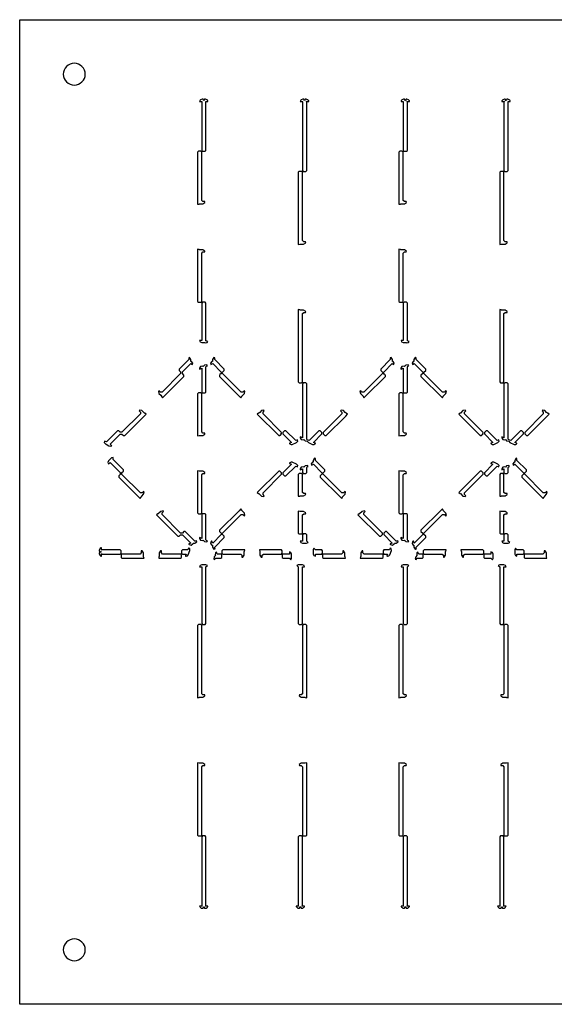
# Model space of a CAD drawing. Header units: metres. Extents: x -22 to 437, y -22 to 203.
# Tile 3 of 4: x 213 to 335, y -22 to 203. Entities that reach past the tile are written whole.
import ezdxf

# ---------------------------------------------------------------- set-up
doc = ezdxf.new("R2010")
doc.units = ezdxf.units.M

msp = doc.modelspace()

# ---------------------------------------------------------------- linework, layer by layer
for points in [[(212.55, -22.35), (212.55, 202.55), (437.46, 202.55), (437.46, -22.35), (212.55, -22.35)], [(222.5, 190.1), (222.55, 189.61), (222.69, 189.14), (222.93, 188.71), (223.24, 188.33), (223.61, 188.02), (224.05, 187.79), (224.52, 187.65), (225, 187.6), (225.49, 187.65), (225.96, 187.79), (226.39, 188.02), (226.77, 188.33), (227.08, 188.71), (227.31, 189.14), (227.46, 189.61), (227.5, 190.1), (227.46, 190.59), (227.31, 191.06), (227.08, 191.49), (226.77, 191.87), (226.39, 192.18), (225.96, 192.41), (225.49, 192.55), (225, 192.6), (224.52, 192.55), (224.05, 192.41), (223.61, 192.18), (223.24, 191.87), (222.93, 191.49), (222.69, 191.06), (222.55, 190.59), (222.5, 190.1)], [(254.41, 184.4), (254.2, 184.4), (253.85, 184.25), (253.75, 184.15), (253.64, 183.99), (253.64, 183.99), (253.62, 183.9), (254.2, 183.9), (254.1, 183.8), (254.1, 172.7), (254.3, 172.5), (254.87, 172.5), (255.07, 172.7), (255.07, 183.8), (254.97, 183.9), (255.54, 183.9), (255.53, 183.99), (255.53, 183.99), (255.42, 184.15), (255.32, 184.25), (255.3, 184.22), (255.29, 184.22), (254.97, 184.4), (254.76, 184.4), (254.58, 183.98), (254.41, 184.4)], [(277.41, 184.4), (277.2, 184.4), (276.85, 184.25), (276.75, 184.15), (276.64, 183.99), (276.64, 183.99), (276.62, 183.9), (277.2, 183.9), (277.1, 183.8), (277.1, 168.1), (277.3, 167.9), (277.87, 167.9), (278.07, 168.1), (278.07, 183.8), (277.97, 183.9), (278.54, 183.9), (278.53, 183.99), (278.53, 183.99), (278.42, 184.15), (278.32, 184.25), (278.3, 184.22), (278.29, 184.22), (277.97, 184.4), (277.76, 184.4), (277.58, 183.98), (277.41, 184.4)], [(300.41, 184.4), (300.2, 184.4), (299.85, 184.25), (299.75, 184.15), (299.64, 183.99), (299.64, 183.99), (299.62, 183.9), (300.2, 183.9), (300.1, 183.8), (300.1, 172.7), (300.3, 172.5), (300.87, 172.5), (301.07, 172.7), (301.07, 183.8), (300.97, 183.9), (301.54, 183.9), (301.53, 183.99), (301.53, 183.99), (301.42, 184.15), (301.32, 184.25), (301.3, 184.22), (301.29, 184.22), (300.97, 184.4), (300.76, 184.4), (300.58, 183.98), (300.41, 184.4)], [(323.41, 184.4), (323.2, 184.4), (322.85, 184.25), (322.75, 184.15), (322.64, 183.99), (322.64, 183.99), (322.62, 183.9), (323.2, 183.9), (323.1, 183.8), (323.1, 168.1), (323.3, 167.9), (323.87, 167.9), (324.07, 168.1), (324.07, 183.8), (323.97, 183.9), (324.54, 183.9), (324.53, 183.99), (324.53, 183.99), (324.42, 184.15), (324.32, 184.25), (324.3, 184.22), (324.29, 184.22), (323.97, 184.4), (323.76, 184.4), (323.58, 183.98), (323.41, 184.4)], [(253.14, 160.38), (253.5, 160.45), (253.55, 160.5), (253.55, 160.5), (254.38, 160.5), (254.85, 160.81), (254.85, 160.81), (254.81, 161), (254.81, 161), (254.39, 161), (254.1, 161.28), (254.1, 172.3), (253.9, 172.5), (253.34, 172.5), (253.14, 172.3), (253.14, 160.38)], [(299.14, 160.38), (299.5, 160.45), (299.55, 160.5), (299.55, 160.5), (300.38, 160.5), (300.85, 160.81), (300.85, 160.81), (300.81, 161), (300.81, 161), (300.39, 161), (300.1, 161.28), (300.1, 172.3), (299.9, 172.5), (299.34, 172.5), (299.14, 172.3), (299.14, 160.38)], [(276.14, 151.18), (276.5, 151.25), (276.55, 151.3), (276.55, 151.3), (277.38, 151.3), (277.85, 151.61), (277.85, 151.61), (277.81, 151.8), (277.81, 151.8), (277.39, 151.8), (277.1, 152.08), (277.1, 167.7), (276.9, 167.9), (276.34, 167.9), (276.14, 167.7), (276.14, 151.18)], [(322.14, 151.18), (322.5, 151.25), (322.55, 151.3), (322.55, 151.3), (323.38, 151.3), (323.85, 151.61), (323.85, 151.61), (323.81, 151.8), (323.81, 151.8), (323.39, 151.8), (323.1, 152.08), (323.1, 167.7), (322.9, 167.9), (322.34, 167.9), (322.14, 167.7), (322.14, 151.18)], [(253.9, 138), (254.1, 138.2), (254.1, 149.22), (254.39, 149.5), (254.81, 149.5), (254.81, 149.5), (254.85, 149.69), (254.85, 149.69), (254.38, 150), (253.55, 150), (253.55, 150), (253.5, 150.05), (253.14, 150.12), (253.14, 138.2), (253.34, 138), (253.9, 138)], [(299.9, 138), (300.1, 138.2), (300.1, 149.22), (300.39, 149.5), (300.81, 149.5), (300.81, 149.5), (300.85, 149.69), (300.85, 149.69), (300.38, 150), (299.55, 150), (299.55, 150), (299.5, 150.05), (299.14, 150.12), (299.14, 138.2), (299.34, 138), (299.9, 138)], [(253.61, 129.31), (253.75, 128.96), (253.75, 128.96), (254.1, 128.81), (254.77, 128.81), (254.77, 128.81), (254.87, 128.77), (255.34, 128.81), (255.34, 128.81), (255.47, 129.06), (255.07, 129.23), (255.07, 137.8), (254.87, 138), (254.3, 138), (254.1, 137.8), (254.1, 129.31), (253.61, 129.31)], [(299.61, 129.31), (299.75, 128.96), (299.75, 128.96), (300.1, 128.81), (300.77, 128.81), (300.77, 128.81), (300.87, 128.77), (301.34, 128.81), (301.34, 128.81), (301.47, 129.06), (301.07, 129.23), (301.07, 137.8), (300.87, 138), (300.3, 138), (300.1, 137.8), (300.1, 129.31), (299.61, 129.31)], [(276.9, 119.6), (277.1, 119.8), (277.1, 135.42), (277.39, 135.7), (277.81, 135.7), (277.81, 135.7), (277.85, 135.89), (277.85, 135.89), (277.38, 136.2), (276.55, 136.2), (276.55, 136.2), (276.5, 136.25), (276.14, 136.32), (276.14, 119.8), (276.34, 119.6), (276.9, 119.6)], [(322.9, 119.6), (323.1, 119.8), (323.1, 135.42), (323.39, 135.7), (323.81, 135.7), (323.81, 135.7), (323.85, 135.89), (323.85, 135.89), (323.38, 136.2), (322.55, 136.2), (322.55, 136.2), (322.5, 136.25), (322.14, 136.32), (322.14, 135.7), (322.14, 119.8), (322.34, 119.6), (322.9, 119.6)], [(244.41, 117.8), (244.41, 117.8), (244.24, 117.69), (244.24, 117.69), (244.35, 117.15), (244.75, 116.75), (244.94, 116.56), (244.94, 116.55), (244.94, 116.48), (245.14, 116.18), (245.58, 116.62), (250.04, 121.08), (250.04, 121.36), (249.7, 121.7), (249.7, 122.1), (251.59, 123.99), (252, 123.82), (252.08, 124.09), (252.08, 124.09), (251.78, 124.45), (251.64, 124.51), (251.64, 124.51), (251.64, 124.9), (251.33, 125.36), (251.33, 125.36), (251.14, 125.32), (251.14, 125.32), (251.14, 124.9), (248.97, 122.72), (248.97, 122.44), (249.3, 122.1), (249.3, 121.7), (245.1, 117.5), (244.7, 117.5), (244.41, 117.8)], [(255.41, 123.49), (255.26, 123.73), (255.25, 123.73), (254.71, 123.62), (254.44, 123.35), (254.44, 123.35), (254.3, 123.41), (253.83, 123.37), (253.83, 123.37), (253.6, 122.95), (253.6, 122.81), (253.6, 122.81), (253.65, 122.76), (254.1, 122.95), (254.1, 117.5), (254.3, 117.3), (254.87, 117.3), (255.07, 117.5), (255.07, 123.27), (255.2, 123.4), (255.41, 123.49)], [(257.07, 125.32), (257.07, 125.32), (256.88, 125.36), (256.87, 125.36), (256.57, 124.9), (256.57, 124.51), (256.57, 124.51), (256.42, 124.45), (256.12, 124.09), (256.12, 124.09), (256.2, 123.82), (256.61, 123.99), (258.56, 122.04), (258.85, 122.04), (259.24, 122.44), (259.24, 122.72), (257.07, 124.9), (257.07, 125.32)], [(298, 123.82), (298.08, 124.09), (298.08, 124.09), (297.78, 124.45), (297.64, 124.51), (297.64, 124.51), (297.64, 124.9), (297.33, 125.36), (297.33, 125.36), (297.14, 125.32), (297.14, 125.32), (297.14, 124.9), (294.97, 122.72), (294.97, 122.44), (295.36, 122.04), (295.65, 122.04), (297.59, 123.99), (298, 123.82)], [(301.41, 123.49), (301.26, 123.73), (301.25, 123.73), (300.71, 123.62), (300.44, 123.35), (300.44, 123.35), (300.3, 123.41), (299.83, 123.37), (299.83, 123.37), (299.6, 122.95), (299.6, 122.81), (299.6, 122.81), (299.65, 122.76), (300.1, 122.95), (300.1, 117.5), (300.3, 117.3), (300.87, 117.3), (301.07, 117.5), (301.07, 123.27), (301.2, 123.4), (301.41, 123.49)], [(303.07, 125.32), (303.07, 125.32), (302.88, 125.36), (302.87, 125.36), (302.57, 124.9), (302.57, 124.51), (302.57, 124.51), (302.42, 124.45), (302.12, 124.09), (302.12, 124.09), (302.2, 123.82), (302.61, 123.99), (304.56, 122.04), (304.85, 122.04), (305.24, 122.44), (305.24, 122.72), (303.07, 124.9), (303.07, 125.32)], [(258.26, 121.45), (258.17, 121.36), (258.17, 121.08), (263.06, 116.18), (263.26, 116.48), (263.26, 116.55), (263.26, 116.55), (263.46, 116.75), (263.85, 117.15), (263.96, 117.69), (263.96, 117.69), (263.8, 117.8), (263.8, 117.8), (263.5, 117.5), (263.1, 117.5), (258.85, 121.76), (258.62, 121.67), (258.63, 121.69), (258.56, 121.76), (258.28, 121.47), (258.35, 121.41), (258.27, 121.41), (258.26, 121.45)], [(295.93, 121.47), (295.65, 121.76), (295.57, 121.69), (295.58, 121.67), (295.36, 121.76), (291.1, 117.5), (290.7, 117.5), (290.41, 117.8), (290.41, 117.8), (290.24, 117.69), (290.24, 117.69), (290.35, 117.15), (290.94, 116.56), (290.94, 116.55), (290.94, 116.48), (291.14, 116.18), (291.58, 116.62), (296.04, 121.08), (296.04, 121.36), (295.95, 121.45), (295.94, 121.41), (295.86, 121.41), (295.93, 121.47)], [(309.06, 116.18), (309.26, 116.48), (309.26, 116.55), (309.26, 116.55), (309.46, 116.75), (309.85, 117.15), (309.96, 117.69), (309.96, 117.69), (309.8, 117.8), (309.8, 117.8), (309.5, 117.5), (309.1, 117.5), (304.85, 121.76), (304.56, 121.76), (304.17, 121.36), (304.17, 121.08), (309.06, 116.18)], [(276.6, 107.19), (276.6, 107.19), (276.6, 107.05), (276.83, 106.63), (276.83, 106.63), (277.3, 106.59), (277.44, 106.65), (277.44, 106.65), (277.71, 106.38), (278.19, 106.28), (278.19, 106.28), (278.46, 105.95), (279.42, 105.55), (279.71, 105.52), (279.71, 105.52), (279.97, 105.66), (280.06, 105.76), (280.07, 105.75), (280.07, 105.82), (279.61, 106.01), (281.56, 107.96), (281.56, 108.24), (281.17, 108.64), (280.88, 108.64), (278.65, 106.41), (278.2, 106.6), (278.07, 106.73), (278.07, 119.4), (277.87, 119.6), (277.3, 119.6), (277.1, 119.4), (277.1, 107.05), (276.65, 107.24), (276.6, 107.19)], [(322.6, 107.19), (322.6, 107.19), (322.6, 107.05), (322.83, 106.63), (322.83, 106.63), (323.3, 106.59), (323.44, 106.65), (323.44, 106.65), (323.71, 106.38), (324.19, 106.28), (324.19, 106.28), (324.46, 105.95), (325.42, 105.55), (325.71, 105.52), (325.71, 105.52), (325.97, 105.66), (326.06, 105.76), (326.07, 105.75), (326.07, 105.82), (325.61, 106.01), (327.56, 107.96), (327.56, 108.24), (327.17, 108.64), (326.88, 108.64), (324.65, 106.41), (324.2, 106.6), (324.07, 106.73), (324.07, 119.4), (323.87, 119.6), (323.3, 119.6), (323.1, 119.4), (323.1, 107.05), (322.65, 107.24), (322.6, 107.19)], [(254.1, 117.1), (253.9, 117.3), (253.34, 117.3), (253.14, 117.1), (253.14, 107.48), (253.5, 107.55), (253.55, 107.6), (253.55, 107.6), (253.82, 107.6), (254.38, 107.6), (254.85, 107.91), (254.85, 107.91), (254.81, 108.1), (254.81, 108.1), (254.39, 108.1), (254.1, 108.38), (254.1, 117.1)], [(300.1, 117.1), (299.9, 117.3), (299.34, 117.3), (299.14, 117.1), (299.14, 107.48), (299.5, 107.55), (299.55, 107.6), (299.55, 107.6), (299.82, 107.6), (300.38, 107.6), (300.85, 107.91), (300.85, 107.91), (300.81, 108.1), (300.81, 108.1), (300.39, 108.1), (300.1, 108.38), (300.1, 117.1)], [(231.94, 106.28), (231.86, 106.01), (231.86, 106.01), (232.16, 105.65), (232.31, 105.59), (232.31, 105.59), (232.92, 105.18), (233.25, 105.1), (233.25, 105.1), (233.55, 105.24), (233.2, 105.59), (235.5, 107.9), (235.9, 107.9), (236.24, 107.56), (236.53, 107.56), (240.98, 112.02), (241.42, 112.46), (241.12, 112.66), (241.05, 112.66), (241.05, 112.66), (240.86, 112.85), (240.46, 113.25), (239.91, 113.36), (239.91, 113.36), (239.81, 113.2), (239.81, 113.2), (240.1, 112.9), (240.1, 112.5), (235.9, 108.3), (235.5, 108.3), (235.17, 108.64), (234.88, 108.64), (232.35, 106.11), (231.94, 106.28)], [(268.4, 113.2), (268.4, 113.2), (268.29, 113.36), (268.29, 113.36), (267.75, 113.25), (267.35, 112.85), (267.16, 112.66), (267.16, 112.66), (267.08, 112.66), (266.78, 112.46), (271.68, 107.56), (271.97, 107.56), (272.06, 107.65), (272.01, 107.66), (272.01, 107.74), (272.08, 107.67), (272.36, 107.96), (272.29, 108.03), (272.27, 108.02), (272.36, 108.24), (268.1, 112.5), (268.1, 112.9), (268.4, 113.2)], [(287.42, 112.46), (287.12, 112.66), (287.05, 112.66), (287.05, 112.66), (286.86, 112.85), (286.46, 113.25), (285.91, 113.36), (285.91, 113.36), (285.81, 113.2), (285.81, 113.2), (286.1, 112.9), (286.1, 112.5), (281.85, 108.24), (281.85, 107.96), (282.24, 107.56), (282.53, 107.56), (286.98, 112.02), (287.42, 112.46)], [(318.08, 107.67), (318.36, 107.96), (318.29, 108.03), (318.27, 108.02), (318.36, 108.24), (314.1, 112.5), (314.1, 112.9), (314.4, 113.2), (314.4, 113.2), (314.29, 113.36), (314.29, 113.36), (313.75, 113.25), (313.16, 112.66), (313.16, 112.66), (313.08, 112.66), (312.78, 112.46), (317.68, 107.56), (317.97, 107.56), (318.06, 107.65), (318.01, 107.66), (318.01, 107.74), (318.08, 107.67)], [(333.42, 112.46), (333.12, 112.66), (333.05, 112.66), (333.05, 112.66), (332.86, 112.85), (332.46, 113.25), (331.91, 113.36), (331.91, 113.36), (331.81, 113.2), (331.81, 113.2), (332.1, 112.9), (332.1, 112.5), (327.85, 108.24), (327.85, 107.96), (328.24, 107.56), (328.53, 107.56), (332.98, 112.02), (333.42, 112.46)], [(274.14, 105.75), (274.14, 105.76), (274.24, 105.66), (274.5, 105.52), (274.5, 105.52), (274.79, 105.55), (275.75, 105.95), (276.04, 106.31), (276.04, 106.31), (275.96, 106.58), (275.56, 106.41), (273.33, 108.64), (273.04, 108.64), (272.65, 108.24), (272.65, 107.96), (274.59, 106.01), (274.14, 105.82), (274.14, 105.75)], [(320.14, 105.75), (320.14, 105.76), (320.24, 105.66), (320.5, 105.52), (320.5, 105.52), (320.79, 105.55), (321.75, 105.95), (322.04, 106.31), (322.04, 106.31), (321.96, 106.58), (321.56, 106.41), (319.33, 108.64), (319.04, 108.64), (318.65, 108.24), (318.65, 107.96), (320.59, 106.01), (320.14, 105.82), (320.14, 105.75)], [(233.88, 102.58), (233.88, 102.58), (233.52, 102.44), (232.85, 101.76), (232.7, 101.41), (232.7, 101.41), (232.81, 101.14), (233.2, 101.41), (235.5, 99.1), (235.5, 98.7), (235.17, 98.36), (235.17, 98.08), (239.62, 93.62), (240.06, 93.18), (240.26, 93.48), (240.26, 93.55), (240.26, 93.55), (240.46, 93.75), (240.85, 94.15), (240.96, 94.69), (240.96, 94.69), (240.8, 94.8), (240.8, 94.8), (240.5, 94.5), (240.1, 94.5), (235.9, 98.7), (235.9, 99.1), (236.24, 99.44), (236.24, 99.72), (233.88, 102.09), (233.88, 102.58)], [(275.96, 100.42), (276.04, 100.69), (276.04, 100.69), (275.75, 101.05), (274.79, 101.45), (274.5, 101.48), (274.5, 101.48), (274.24, 101.34), (274.14, 101.24), (274.14, 101.25), (274.14, 101.18), (274.59, 100.99), (272.65, 99.04), (272.65, 98.76), (273.04, 98.36), (273.33, 98.36), (275.56, 100.59), (275.96, 100.42)], [(280.07, 102.32), (280.07, 102.32), (279.88, 102.36), (279.87, 102.36), (279.57, 101.9), (279.57, 101.51), (279.57, 101.51), (279.42, 101.45), (279.12, 101.09), (279.12, 101.09), (279.2, 100.82), (279.61, 100.99), (281.56, 99.04), (281.85, 99.04), (282.24, 99.44), (282.24, 99.72), (280.07, 101.9), (280.07, 102.32)], [(321.96, 100.42), (322.04, 100.69), (322.04, 100.69), (321.75, 101.05), (320.79, 101.45), (320.5, 101.48), (320.5, 101.48), (320.24, 101.34), (320.14, 101.24), (320.14, 101.25), (320.14, 101.18), (320.59, 100.99), (318.65, 99.04), (318.65, 98.76), (319.04, 98.36), (319.33, 98.36), (321.56, 100.59), (321.96, 100.42)], [(326.07, 102.32), (326.07, 102.32), (325.88, 102.36), (325.87, 102.36), (325.57, 101.9), (325.57, 101.51), (325.57, 101.51), (325.42, 101.45), (325.12, 101.09), (325.12, 101.09), (325.2, 100.82), (325.61, 100.99), (327.56, 99.04), (327.85, 99.04), (328.24, 99.44), (328.24, 99.72), (326.07, 101.9), (326.07, 102.32)], [(254.81, 98.9), (254.81, 98.9), (254.85, 99.09), (254.85, 99.09), (254.38, 99.4), (253.55, 99.4), (253.55, 99.4), (253.5, 99.45), (253.14, 99.52), (253.14, 89.9), (253.34, 89.7), (253.9, 89.7), (254.1, 89.9), (254.1, 98.62), (254.39, 98.9), (254.81, 98.9)], [(272.36, 98.76), (272.36, 99.04), (271.97, 99.44), (271.68, 99.44), (266.78, 94.54), (267.09, 94.34), (267.16, 94.34), (267.16, 94.34), (267.75, 93.75), (268.29, 93.64), (268.29, 93.64), (268.4, 93.8), (268.4, 93.8), (268.1, 94.1), (268.1, 94.5), (272.36, 98.76)], [(278.41, 100.49), (278.26, 100.73), (278.25, 100.73), (277.71, 100.62), (277.44, 100.35), (277.44, 100.35), (277.3, 100.41), (276.83, 100.37), (276.83, 100.37), (276.6, 99.95), (276.6, 99.81), (276.6, 99.81), (276.65, 99.76), (277.1, 99.95), (277.1, 99.1), (277.3, 98.9), (277.87, 98.9), (278.07, 99.1), (278.07, 100.27), (278.2, 100.4), (278.41, 100.49)], [(300.81, 98.9), (300.81, 98.9), (300.85, 99.09), (300.85, 99.09), (300.38, 99.4), (299.55, 99.4), (299.55, 99.4), (299.5, 99.45), (299.14, 99.52), (299.14, 89.9), (299.34, 89.7), (299.9, 89.7), (300.1, 89.9), (300.1, 98.62), (300.39, 98.9), (300.81, 98.9)], [(312.78, 94.54), (313.09, 94.34), (313.16, 94.34), (313.16, 94.34), (313.75, 93.75), (314.29, 93.64), (314.29, 93.64), (314.4, 93.8), (314.4, 93.8), (314.1, 94.1), (314.1, 94.5), (318.36, 98.76), (318.36, 99.04), (317.97, 99.44), (317.68, 99.44), (312.78, 94.54)], [(324.41, 100.49), (324.26, 100.73), (324.25, 100.73), (323.71, 100.62), (323.44, 100.35), (323.44, 100.35), (323.3, 100.41), (322.83, 100.37), (322.83, 100.37), (322.6, 99.95), (322.6, 99.81), (322.6, 99.81), (322.65, 99.76), (323.1, 99.95), (323.1, 99.1), (323.3, 98.9), (323.87, 98.9), (324.07, 99.1), (324.07, 100.27), (324.2, 100.4), (324.41, 100.49)], [(277.1, 98.7), (276.9, 98.9), (276.34, 98.9), (276.14, 98.7), (276.14, 93.68), (276.5, 93.75), (276.55, 93.8), (276.55, 93.8), (277.38, 93.8), (277.85, 94.11), (277.85, 94.11), (277.81, 94.3), (277.81, 94.3), (277.39, 94.3), (277.1, 94.58), (277.1, 98.7)], [(281.85, 98.76), (281.56, 98.76), (281.17, 98.36), (281.17, 98.08), (285.62, 93.62), (286.06, 93.18), (286.26, 93.48), (286.26, 93.55), (286.26, 93.55), (286.85, 94.15), (286.96, 94.69), (286.96, 94.69), (286.8, 94.8), (286.8, 94.8), (286.5, 94.5), (286.1, 94.5), (281.85, 98.76)], [(323.1, 98.7), (322.9, 98.9), (322.34, 98.9), (322.14, 98.7), (322.14, 93.68), (322.5, 93.75), (322.55, 93.8), (322.55, 93.8), (323.38, 93.8), (323.85, 94.11), (323.85, 94.11), (323.81, 94.3), (323.81, 94.3), (323.39, 94.3), (323.1, 94.58), (323.1, 98.7)], [(327.85, 98.76), (327.56, 98.76), (327.17, 98.36), (327.17, 98.08), (332.06, 93.18), (332.26, 93.48), (332.26, 93.55), (332.26, 93.55), (332.46, 93.75), (332.85, 94.15), (332.96, 94.69), (332.96, 94.69), (332.8, 94.8), (332.8, 94.8), (332.5, 94.5), (332.1, 94.5), (327.85, 98.76)], [(245.4, 90.2), (245.4, 90.2), (245.29, 90.36), (245.29, 90.36), (244.75, 90.25), (244.35, 89.85), (244.16, 89.66), (244.16, 89.66), (244.08, 89.66), (243.78, 89.46), (244.22, 89.02), (248.68, 84.56), (248.97, 84.56), (249.3, 84.9), (249.7, 84.9), (251.59, 83.01), (251.14, 82.82), (251.14, 82.75), (251.14, 82.76), (251.24, 82.66), (251.69, 82.52), (251.69, 82.52), (252.06, 82.82), (252.12, 82.96), (252.12, 82.96), (252.5, 82.96), (252.96, 83.27), (252.96, 83.27), (252.91, 83.55), (252.69, 83.46), (252.5, 83.46), (250.33, 85.64), (250.04, 85.64), (249.7, 85.3), (249.3, 85.3), (245.1, 89.5), (245.1, 89.9), (245.4, 90.2)], [(263.8, 89.2), (263.8, 89.2), (263.96, 89.31), (263.96, 89.31), (263.85, 89.85), (263.26, 90.44), (263.26, 90.45), (263.26, 90.52), (263.06, 90.82), (262.62, 90.38), (258.17, 85.92), (258.17, 85.64), (258.56, 85.24), (258.85, 85.24), (263.1, 89.5), (263.5, 89.5), (263.8, 89.2)], [(277.81, 89.7), (277.81, 89.7), (277.85, 89.89), (277.85, 89.89), (277.38, 90.2), (276.55, 90.2), (276.55, 90.2), (276.5, 90.25), (276.14, 90.32), (276.14, 85.3), (276.34, 85.1), (276.9, 85.1), (277.1, 85.3), (277.1, 89.42), (277.39, 89.7), (277.81, 89.7)], [(291.4, 90.2), (291.4, 90.2), (291.29, 90.36), (291.29, 90.36), (290.75, 90.25), (290.16, 89.66), (290.16, 89.66), (290.08, 89.66), (289.78, 89.46), (294.68, 84.56), (294.97, 84.56), (295.36, 84.96), (295.36, 85.24), (291.1, 89.5), (291.1, 89.9), (291.4, 90.2)], [(304.56, 85.24), (304.85, 85.24), (309.1, 89.5), (309.5, 89.5), (309.8, 89.2), (309.8, 89.2), (309.96, 89.31), (309.96, 89.31), (309.85, 89.85), (309.46, 90.25), (309.26, 90.44), (309.26, 90.45), (309.26, 90.52), (309.06, 90.82), (308.62, 90.38), (304.17, 85.92), (304.17, 85.64), (304.56, 85.24)], [(323.81, 89.7), (323.81, 89.7), (323.85, 89.89), (323.85, 89.89), (323.38, 90.2), (322.55, 90.2), (322.55, 90.2), (322.5, 90.25), (322.14, 90.32), (322.14, 85.3), (322.34, 85.1), (322.9, 85.1), (323.1, 85.3), (323.1, 89.42), (323.39, 89.7), (323.81, 89.7)], [(253.6, 84.19), (253.6, 84.19), (253.6, 84.05), (253.83, 83.63), (253.83, 83.63), (254.3, 83.59), (254.44, 83.65), (254.44, 83.65), (254.71, 83.38), (255.25, 83.27), (255.26, 83.27), (255.41, 83.51), (255.2, 83.6), (255.07, 83.73), (255.07, 89.5), (254.87, 89.7), (254.3, 89.7), (254.1, 89.5), (254.1, 84.05), (253.65, 84.24), (253.6, 84.19)], [(299.6, 84.19), (299.6, 84.19), (299.6, 84.05), (299.83, 83.63), (299.83, 83.63), (300.3, 83.59), (300.44, 83.65), (300.44, 83.65), (300.71, 83.38), (301.25, 83.27), (301.26, 83.27), (301.41, 83.51), (301.2, 83.6), (301.07, 83.73), (301.07, 89.5), (300.87, 89.7), (300.3, 89.7), (300.1, 89.5), (300.1, 84.05), (299.65, 84.24), (299.6, 84.19)], [(297.14, 82.75), (297.14, 82.76), (297.24, 82.66), (297.69, 82.52), (297.69, 82.52), (298.06, 82.82), (298.12, 82.96), (298.12, 82.96), (298.5, 82.96), (298.96, 83.27), (298.96, 83.27), (298.91, 83.55), (298.69, 83.46), (298.5, 83.46), (296.33, 85.64), (296.04, 85.64), (295.65, 85.24), (295.65, 84.96), (297.59, 83.01), (297.59, 83.01), (297.14, 82.82), (297.14, 82.75)], [(256.36, 83.46), (256.36, 83.46), (256.26, 83.36), (256.12, 82.91), (256.12, 82.91), (256.42, 82.55), (256.57, 82.49), (256.57, 82.49), (256.57, 82.1), (256.87, 81.64), (256.88, 81.64), (257.16, 81.7), (257.07, 81.92), (257.07, 82.1), (259.24, 84.28), (259.24, 84.56), (258.85, 84.96), (258.56, 84.96), (256.61, 83.01), (256.61, 83.01), (256.43, 83.46), (256.36, 83.46)], [(276.61, 83.46), (276.75, 83.11), (276.75, 83.11), (277.1, 82.96), (278.06, 82.96), (278.42, 83.11), (278.42, 83.11), (278.07, 83.46), (278.07, 84.9), (277.87, 85.1), (277.3, 85.1), (277.1, 84.9), (277.1, 83.46), (276.61, 83.46)], [(303.07, 81.92), (303.07, 82.1), (305.24, 84.28), (305.24, 84.56), (304.85, 84.96), (304.56, 84.96), (302.61, 83.01), (302.43, 83.46), (302.36, 83.46), (302.36, 83.46), (302.26, 83.36), (302.12, 82.91), (302.12, 82.91), (302.42, 82.55), (302.57, 82.49), (302.57, 82.49), (302.57, 82.1), (302.87, 81.64), (302.88, 81.64), (303.16, 81.7), (303.07, 81.92)], [(322.61, 83.46), (322.75, 83.11), (322.75, 83.11), (323.1, 82.96), (324.06, 82.96), (324.42, 83.11), (324.42, 83.11), (324.07, 83.46), (324.07, 84.9), (323.87, 85.1), (323.3, 85.1), (323.1, 84.9), (323.1, 83.46), (322.61, 83.46)], [(230.7, 80.81), (230.7, 80.6), (230.85, 80.24), (230.95, 80.14), (231.11, 80.04), (231.11, 80.04), (231.2, 80.02), (231.2, 80.6), (231.3, 80.5), (235.5, 80.5), (235.7, 80.7), (235.7, 81.26), (235.5, 81.46), (231.3, 81.46), (231.2, 81.36), (231.2, 81.94), (231.11, 81.92), (231.11, 81.92), (230.95, 81.81), (230.85, 81.71), (230.74, 81.55), (230.74, 81.55), (230.7, 81.36), (230.7, 81.15), (231.12, 80.98), (230.7, 80.81)], [(240.93, 79.54), (240.85, 79.89), (240.8, 79.94), (240.8, 79.95), (240.8, 80.78), (240.49, 81.24), (240.49, 81.24), (240.3, 81.2), (240.3, 81.2), (240.3, 80.78), (240.02, 80.5), (235.9, 80.5), (235.7, 80.3), (235.7, 79.74), (235.9, 79.54), (240.93, 79.54)], [(249.5, 80.3), (249.3, 80.5), (245.19, 80.5), (244.9, 80.78), (244.9, 81.2), (244.9, 81.2), (244.71, 81.24), (244.71, 81.24), (244.4, 80.78), (244.4, 79.95), (244.4, 79.94), (244.35, 79.89), (244.28, 79.54), (249.3, 79.54), (249.5, 79.74), (249.5, 80.3)], [(250.42, 80), (250.42, 80), (250.55, 80), (250.83, 80.09), (250.83, 80.09), (251.02, 80.31), (251.41, 81.27), (251.37, 81.74), (251.37, 81.74), (251.12, 81.87), (250.95, 81.46), (249.7, 81.46), (249.5, 81.26), (249.5, 80.7), (249.7, 80.5), (250.56, 80.5), (250.37, 80.05), (250.42, 80)], [(263.3, 79.8), (263.3, 79.8), (263.49, 79.76), (263.49, 79.76), (263.8, 80.22), (263.8, 81.05), (263.8, 81.06), (263.86, 81.11), (263.93, 81.46), (258.9, 81.46), (258.7, 81.26), (258.7, 80.7), (258.9, 80.5), (263.02, 80.5), (263.3, 80.22), (263.3, 79.8)], [(272.3, 80.5), (272.5, 80.7), (272.5, 81.26), (272.3, 81.46), (267.28, 81.46), (267.35, 81.11), (267.4, 81.06), (267.4, 81.05), (267.4, 80.78), (267.4, 80.22), (267.71, 79.76), (267.71, 79.76), (267.9, 79.8), (267.9, 79.8), (267.9, 80.22), (268.19, 80.5), (272.3, 80.5)], [(274.14, 79.54), (274.49, 79.19), (274.49, 79.19), (274.64, 79.54), (274.64, 80.5), (274.49, 80.85), (274.49, 80.85), (274.14, 81), (274.14, 80.5), (272.7, 80.5), (272.5, 80.3), (272.5, 79.74), (272.7, 79.54), (274.14, 79.54)], [(279.71, 81.81), (279.71, 81.81), (279.57, 81.46), (279.57, 80.5), (279.71, 80.15), (279.71, 80.15), (280.07, 80), (280.07, 80.5), (281.5, 80.5), (281.7, 80.7), (281.7, 81.26), (281.5, 81.46), (280.07, 81.46), (279.71, 81.81)], [(286.93, 79.54), (286.85, 79.89), (286.8, 79.94), (286.8, 79.95), (286.8, 80.78), (286.49, 81.24), (286.49, 81.24), (286.3, 81.2), (286.3, 81.2), (286.3, 80.78), (286.02, 80.5), (281.9, 80.5), (281.7, 80.3), (281.7, 79.74), (281.9, 79.54), (286.93, 79.54)], [(295.5, 80.3), (295.3, 80.5), (291.19, 80.5), (290.9, 80.78), (290.9, 81.2), (290.9, 81.2), (290.71, 81.24), (290.71, 81.24), (290.4, 80.78), (290.4, 79.95), (290.4, 79.94), (290.35, 79.89), (290.28, 79.54), (295.3, 79.54), (295.5, 79.74), (295.5, 80.3)], [(296.42, 80), (296.42, 80), (296.55, 80), (296.83, 80.09), (296.83, 80.09), (297.02, 80.31), (297.41, 81.27), (297.37, 81.74), (297.37, 81.74), (297.12, 81.87), (296.95, 81.46), (295.7, 81.46), (295.5, 81.26), (295.5, 80.7), (295.7, 80.5), (296.56, 80.5), (296.37, 80.05), (296.42, 80)], [(309.3, 79.8), (309.3, 79.8), (309.49, 79.76), (309.49, 79.76), (309.8, 80.22), (309.8, 81.05), (309.8, 81.06), (309.86, 81.11), (309.93, 81.46), (304.9, 81.46), (304.7, 81.26), (304.7, 80.7), (304.9, 80.5), (309.02, 80.5), (309.3, 80.22), (309.3, 79.8)], [(318.3, 80.5), (318.5, 80.7), (318.5, 81.26), (318.3, 81.46), (313.28, 81.46), (313.35, 81.11), (313.4, 81.06), (313.4, 81.05), (313.4, 80.78), (313.4, 80.22), (313.71, 79.76), (313.71, 79.76), (313.9, 79.8), (313.9, 79.8), (313.9, 80.22), (314.19, 80.5), (318.3, 80.5)], [(320.14, 79.54), (320.49, 79.19), (320.49, 79.19), (320.64, 79.54), (320.64, 80.5), (320.49, 80.85), (320.49, 80.85), (320.14, 81), (320.14, 80.5), (318.7, 80.5), (318.5, 80.3), (318.5, 79.74), (318.7, 79.54), (320.14, 79.54)], [(325.71, 81.81), (325.71, 81.81), (325.57, 81.46), (325.57, 80.5), (325.71, 80.15), (325.71, 80.15), (326.07, 80), (326.07, 80.5), (327.5, 80.5), (327.7, 80.7), (327.7, 81.26), (327.5, 81.46), (326.07, 81.46), (325.71, 81.81)], [(332.93, 79.54), (332.85, 79.89), (332.8, 79.94), (332.8, 79.95), (332.8, 80.78), (332.49, 81.24), (332.49, 81.24), (332.3, 81.2), (332.3, 81.2), (332.3, 80.78), (332.02, 80.5), (327.9, 80.5), (327.7, 80.3), (327.7, 79.74), (327.9, 79.54), (332.93, 79.54)], [(257.48, 80.91), (257.24, 80.78), (257.24, 80.78), (257.19, 80.31), (257.25, 80.17), (257.25, 80.16), (256.98, 79.89), (256.87, 79.35), (256.87, 79.35), (257.03, 79.24), (257.03, 79.24), (257.33, 79.54), (258.5, 79.54), (258.7, 79.74), (258.7, 80.3), (258.5, 80.5), (257.65, 80.5), (257.48, 80.91)], [(303.48, 80.91), (303.24, 80.78), (303.24, 80.78), (303.19, 80.31), (303.25, 80.17), (303.25, 80.16), (302.98, 79.89), (302.87, 79.35), (302.87, 79.35), (303.03, 79.24), (303.03, 79.24), (303.33, 79.54), (304.5, 79.54), (304.7, 79.74), (304.7, 80.3), (304.5, 80.5), (303.65, 80.5), (303.48, 80.91)], [(255.42, 77.89), (255.42, 77.89), (255.06, 78.04), (254.1, 78.04), (253.75, 77.89), (253.75, 77.89), (253.61, 77.54), (254.1, 77.54), (254.1, 64.6), (254.3, 64.4), (254.87, 64.4), (255.07, 64.6), (255.07, 77.54), (255.42, 77.89)], [(277.6, 77.54), (277.46, 77.89), (277.46, 77.89), (277.1, 78.04), (276.14, 78.04), (275.79, 77.89), (275.79, 77.89), (276.14, 77.54), (276.14, 64.6), (276.34, 64.4), (276.9, 64.4), (277.1, 64.6), (277.1, 77.54), (277.6, 77.54)], [(301.42, 77.89), (301.42, 77.89), (301.06, 78.04), (300.1, 78.04), (299.75, 77.89), (299.75, 77.89), (299.61, 77.54), (300.1, 77.54), (300.1, 64.6), (300.3, 64.4), (300.87, 64.4), (301.07, 64.6), (301.07, 77.54), (301.42, 77.89)], [(323.6, 77.54), (323.46, 77.89), (323.46, 77.89), (323.1, 78.04), (322.14, 78.04), (321.79, 77.89), (321.79, 77.89), (322.14, 77.54), (322.14, 64.6), (322.34, 64.4), (322.9, 64.4), (323.1, 64.6), (323.1, 77.54), (323.6, 77.54)], [(254.1, 64.2), (253.9, 64.4), (253.34, 64.4), (253.14, 64.2), (253.14, 47.68), (253.5, 47.75), (253.55, 47.8), (253.55, 47.8), (254.38, 47.8), (254.85, 48.11), (254.85, 48.11), (254.81, 48.3), (254.81, 48.3), (254.39, 48.3), (254.1, 48.58), (254.1, 64.2)], [(277.3, 64.4), (277.1, 64.2), (277.1, 48.58), (276.82, 48.3), (276.4, 48.3), (276.4, 48.3), (276.36, 48.11), (276.36, 48.11), (276.82, 47.8), (277.39, 47.8), (277.66, 47.8), (277.66, 47.8), (277.71, 47.75), (278.07, 47.68), (278.07, 64.2), (277.87, 64.4), (277.3, 64.4)], [(300.1, 64.2), (299.9, 64.4), (299.34, 64.4), (299.14, 64.2), (299.14, 47.68), (299.5, 47.75), (299.55, 47.8), (299.55, 47.8), (300.38, 47.8), (300.85, 48.11), (300.85, 48.11), (300.81, 48.3), (300.81, 48.3), (300.39, 48.3), (300.1, 48.58), (300.1, 64.2)], [(323.3, 64.4), (323.1, 64.2), (323.1, 48.58), (322.82, 48.3), (322.4, 48.3), (322.4, 48.3), (322.36, 48.11), (322.36, 48.11), (322.82, 47.8), (323.39, 47.8), (323.66, 47.8), (323.66, 47.8), (323.71, 47.75), (324.07, 47.68), (324.07, 48.3), (324.07, 64.2), (323.87, 64.4), (323.3, 64.4)], [(254.81, 32.2), (254.81, 32.2), (254.85, 32.39), (254.85, 32.39), (254.38, 32.7), (253.55, 32.7), (253.55, 32.7), (253.5, 32.75), (253.14, 32.82), (253.14, 16.3), (253.34, 16.1), (253.9, 16.1), (254.1, 16.3), (254.1, 31.92), (254.39, 32.2), (254.81, 32.2)], [(278.07, 32.82), (277.71, 32.75), (277.66, 32.7), (277.66, 32.7), (277.39, 32.7), (276.82, 32.7), (276.36, 32.39), (276.36, 32.39), (276.4, 32.2), (276.4, 32.2), (276.82, 32.2), (277.1, 31.92), (277.1, 16.3), (277.3, 16.1), (277.87, 16.1), (278.07, 16.3), (278.07, 32.82)], [(300.81, 32.2), (300.81, 32.2), (300.85, 32.39), (300.85, 32.39), (300.38, 32.7), (299.55, 32.7), (299.55, 32.7), (299.5, 32.75), (299.14, 32.82), (299.14, 16.3), (299.34, 16.1), (299.9, 16.1), (300.1, 16.3), (300.1, 31.92), (300.39, 32.2), (300.81, 32.2)], [(324.07, 32.82), (323.71, 32.75), (323.66, 32.7), (323.66, 32.7), (323.39, 32.7), (322.82, 32.7), (322.36, 32.39), (322.36, 32.39), (322.4, 32.2), (322.4, 32.2), (322.82, 32.2), (323.1, 31.92), (323.1, 16.3), (323.3, 16.1), (323.87, 16.1), (324.07, 16.3), (324.07, 32.82)], [(254.76, -0.4), (254.96, -0.4), (255.16, -0.36), (255.16, -0.36), (255.32, -0.25), (255.42, -0.15), (255.53, 0.01), (255.53, 0.01), (255.54, 0.1), (254.97, 0.1), (255.07, 0.2), (255.07, 15.9), (254.87, 16.1), (254.3, 16.1), (254.1, 15.9), (254.1, 0.2), (254.2, 0.1), (253.62, 0.1), (253.64, 0.01), (253.64, 0.01), (253.75, -0.15), (253.85, -0.25), (254.01, -0.36), (254.01, -0.36), (254.2, -0.4), (254.41, -0.4), (254.58, 0.02), (254.76, -0.4)], [(276.8, -0.4), (277, -0.4), (277.19, -0.36), (277.19, -0.36), (277.36, -0.25), (277.46, -0.15), (277.56, 0.01), (277.56, 0.01), (277.58, 0.1), (277, 0.1), (277.1, 0.2), (277.1, 15.9), (276.9, 16.1), (276.34, 16.1), (276.14, 15.9), (276.14, 0.2), (276.24, 0.1), (275.66, 0.1), (275.68, 0.01), (275.68, 0.01), (275.79, -0.15), (275.89, -0.25), (276.05, -0.36), (276.05, -0.36), (276.24, -0.4), (276.45, -0.4), (276.62, 0.02), (276.8, -0.4)], [(300.76, -0.4), (300.96, -0.4), (301.16, -0.36), (301.16, -0.36), (301.32, -0.25), (301.42, -0.15), (301.53, 0.01), (301.53, 0.01), (301.54, 0.1), (300.97, 0.1), (301.07, 0.2), (301.07, 15.9), (300.87, 16.1), (300.3, 16.1), (300.1, 15.9), (300.1, 0.2), (300.2, 0.1), (299.62, 0.1), (299.64, 0.01), (299.64, 0.01), (299.75, -0.15), (299.85, -0.25), (300.01, -0.36), (300.01, -0.36), (300.2, -0.4), (300.41, -0.4), (300.58, 0.02), (300.76, -0.4)], [(322.8, -0.4), (323, -0.4), (323.19, -0.36), (323.19, -0.36), (323.36, -0.25), (323.46, -0.15), (323.56, 0.01), (323.56, 0.01), (323.58, 0.1), (323, 0.1), (323.1, 0.2), (323.1, 15.9), (322.9, 16.1), (322.34, 16.1), (322.14, 15.9), (322.14, 0.2), (322.24, 0.1), (321.66, 0.1), (321.68, 0.01), (321.68, 0.01), (321.79, -0.15), (321.89, -0.25), (322.05, -0.36), (322.05, -0.36), (322.24, -0.4), (322.45, -0.4), (322.62, 0.02), (322.8, -0.4)], [(222.5, -9.9), (222.55, -10.39), (222.69, -10.86), (222.93, -11.29), (223.24, -11.67), (223.61, -11.98), (224.05, -12.21), (224.52, -12.35), (225, -12.4), (225.49, -12.35), (225.96, -12.21), (226.39, -11.98), (226.77, -11.67), (227.08, -11.29), (227.31, -10.86), (227.46, -10.39), (227.5, -9.9), (227.46, -9.41), (227.31, -8.94), (227.08, -8.51), (226.77, -8.13), (226.39, -7.82), (225.96, -7.59), (225.49, -7.45), (225, -7.4), (224.52, -7.45), (224.05, -7.59), (223.61, -7.82), (223.24, -8.13), (222.93, -8.51), (222.69, -8.94), (222.55, -9.41), (222.5, -9.9)]]:
    msp.add_lwpolyline(points)

doc.saveas('drawing.dxf')
